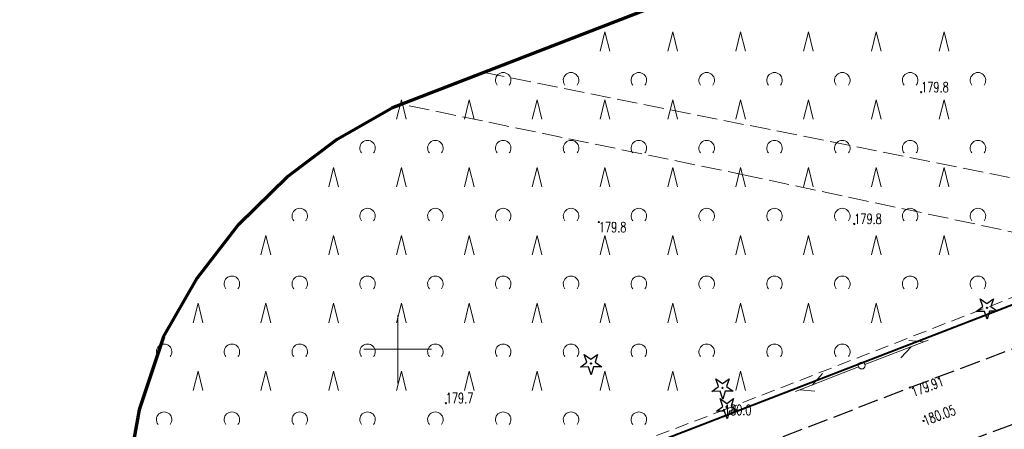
# Model space of a CAD drawing. Header units: metres. Extents: x 7429064 to 7430889, y 5709479 to 5710355.
# Tile 5 of 56: x 7429122 to 7429195, y 5709644 to 5709674. Entities that reach past the tile are written whole.
import ezdxf
from ezdxf.enums import TextEntityAlignment as Align

# ---------------------------------------------------------------- set-up
doc = ezdxf.new("R2010")
doc.units = ezdxf.units.M
for name, pattern in [('1', [0]), ('12', [3, 1, -1, 0, -1]), ('2_KTJZ01', [2, 1.5, -0.5]), ('3_KTJZ01', [2, 1.5, -0.5]), ('4_KTJZ01', [2, 1.5, -0.5]), ('4_PTTL', [1.5, 1, -0.5]), ('4_SUPT_01', [0]), ('7_SUPT_01', [0])]:
    doc.linetypes.add(name, pattern=pattern)
doc.layers.add('_1_X-REFY', color=7, linetype='Continuous')
doc.layers.add('DZIALKA_L_0', color=7, linetype='1', lineweight=40, true_color=0x008000)
doc.layers.add('OBOP_T_0_a', color=7, linetype='Continuous', lineweight=30, true_color=0x008000)
for name, color, linetype, lineweight in [('GMINA_L_0', 252, '12', 35), ('KRZYZE_L_0', 252, '1', 18), ('KTJZ_L_0', 252, '2_KTJZ01', 30), ('KTJZ_L_0_a', 252, '4_KTJZ01', 18), ('PTTL_L_2_a', 252, '4_PTTL', 18), ('RTPW_T_0', 252, 'Continuous', 15), ('RTPW_T_0_a', 252, 'Continuous', 15), ('RTPW_T_1', 252, 'Continuous', 15), ('SUPT_L_0', 252, '4_SUPT_01', 18), ('SUSM_T_3', 252, 'Continuous', 18), ('zakres', 252, 'Continuous', 70)]:
    doc.layers.add(name, color=color, linetype=linetype, lineweight=lineweight)
doc.styles.get("Standard").update_dxf_attribs({"font": 'simplex.shx'})

# ---------------------------------------------------------------- blocks, each defined once
blk = doc.blocks.new('3_RTPW01')
at = {"linetype": 'Continuous'}
blk.add_circle((0, 0), 0.045, dxfattribs=at)
blk = doc.blocks.new('3_RTPW02')
at = {"linetype": 'Continuous'}
blk.add_circle((0, 0), 0.045, dxfattribs=at)
blk = doc.blocks.new('4_OBOP01_01')
at = {"linetype": 'Continuous'}
for p, q in [((-0.78225, -0.26495), (-0.3012, 0.09375)), ((-0.3012, 0.09375), (-0.4937, 0.6621)), ((-0.4937, 0.6621), (-0.0039, 0.31545)), ((-0.0039, 0.31545), (0.4771, 0.67415)), ((0.4771, 0.67415), (0.2988, 0.1012)), ((0.2988, 0.1012), (0.7886, -0.24545)), ((-0.18225, -0.2575), (-0.78225, -0.26495)), ((0.01025, -0.82585), (-0.18225, -0.2575)), ((0.1886, -0.2529), (0.01025, -0.82585)), ((0.7886, -0.24545), (0.1886, -0.2529))]:
    blk.add_line(p, q, dxfattribs=at)
blk.add_circle((0, 0), 0.045, dxfattribs=at)
blk = doc.blocks.new('4_PTTL02')
at = {"linetype": 'Continuous'}
blk.add_arc((0, 0.357), 0.571, 321.31784, 218.68216, dxfattribs=at)
blk = doc.blocks.new('4_PTTL01')
at = {"linetype": 'Continuous'}
for p, q in [((-0.357, 0), (0, 1.429)), ((0, 1.429), (0.357, 0))]:
    blk.add_line(p, q, dxfattribs=at)
blk = doc.blocks.new('4_RTPW01')
at = {"linetype": 'Continuous'}
blk.add_circle((0, 0), 0.045, dxfattribs=at)
blk = doc.blocks.new('7_SUSM04_01')
at = {"linetype": 'Continuous'}
blk.add_circle((0, 0), 0.25, dxfattribs=at)
blk = doc.blocks.new('X-ref_MDCP_Szara')
at = {"layer": 'DZIALKA_L_0', "linetype": '1'}
blk.add_line((7429307.84, 5709696.73), (7429130.469, 5709628.223), dxfattribs=at)
at = {"layer": 'GMINA_L_0', "linetype": '12'}
blk.add_line((7429100.731, 5709616.737), (7429307.84, 5709696.73), dxfattribs=at)
at = {"layer": 'KRZYZE_L_0', "linetype": '1'}
for p, q in [((7429150, 5709647.5), (7429150, 5709652.5)), ((7429147.5, 5709650), (7429152.5, 5709650))]:
    blk.add_line(p, q, dxfattribs=at)
at = {"layer": 'KTJZ_L_0', "linetype": '3_KTJZ01'}
for p, q in [((7429187.76, 5709647.17), (7429215.87, 5709657.78)), ((7429217.74, 5709652.88), (7429189.75, 5709642.35)), ((7429159.76, 5709636.34), (7429187.76, 5709647.17))]:
    blk.add_line(p, q, dxfattribs=at)
at = {"layer": 'KTJZ_L_0_a', "linetype": '4_KTJZ01'}
for p, q in [((7429156.385, 5709670.39), (7429211.223, 5709659.411)), ((7429175.829, 5709662.775), (7429150.298, 5709668.039)), ((7429204.277, 5709656.728), (7429175.829, 5709662.775))]:
    blk.add_line(p, q, dxfattribs=at)
at = {"layer": 'PTTL_L_2_a', "linetype": '4_PTTL'}
for p, q in [((7429174.06, 5709645.52), (7429207.41, 5709658.53)), ((7429139.63, 5709632.44), (7429174.06, 5709645.52))]:
    blk.add_line(p, q, dxfattribs=at)
at = {"layer": 'SUPT_L_0', "linetype": '7_SUPT_01'}
for p, q in [((7429184.444, 5709648.879), (7429189.117, 5709650.658)), ((7429187.677, 5709650.645), (7429188.789, 5709650.533)), ((7429187.098, 5709649.354), (7429187.855, 5709650.177)), ((7429179.321, 5709646.877), (7429183.977, 5709648.699)), ((7429180.578, 5709647.369), (7429181.327, 5709648.199)), ((7429179.647, 5709647.004), (7429180.76, 5709646.903))]:
    blk.add_line(p, q, dxfattribs=at)
at = {"layer": 'zakres', "linetype": 'Continuous', "lineweight": 70, "flags": 128}
for points in [[(7429292.233, 5709722.862), (7429149.55, 5709667.75)], [(7429132.727, 5709650.897), (7429135.222, 5709655.237), (7429138.285, 5709659.196), (7429141.86, 5709662.7), (7429145.546, 5709665.467), (7429149.55, 5709667.75)], [(7429132.727, 5709650.897), (7429130.931, 5709645.519), (7429129.926, 5709639.939), (7429129.735, 5709634.272), (7429130.361, 5709628.637), (7429131.79, 5709623.15), (7429134.125, 5709617.67), (7429137.26, 5709612.606), (7429141.125, 5709608.073), (7429145.629, 5709604.176), (7429150.671, 5709601.004)]]:
    blk.add_lwpolyline(points, dxfattribs=at)
at = {"layer": 'OBOP_T_0_a', "rotation": 359.999997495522}
for p in [(7429193.44, 5709653.04), (7429173.95, 5709647.15)]:
    blk.add_blockref('4_OBOP01_01', p, dxfattribs=at)
at = {"layer": 'OBOP_T_0_a'}
for p in [(7429164.252, 5709648.942), (7429174.28, 5709645.69)]:
    blk.add_blockref('4_OBOP01_01', p, dxfattribs=at)
at = {"layer": 'PTTL_L_2_a'}
for name, p in [('4_PTTL01', (7429165.28, 5709671.95)), ('4_PTTL01', (7429170.28, 5709671.95)), ('4_PTTL01', (7429175.28, 5709671.95)), ('4_PTTL01', (7429180.28, 5709671.95)), ('4_PTTL01', (7429185.28, 5709671.95)), ('4_PTTL01', (7429190.28, 5709671.95)), ('4_PTTL02', (7429157.78, 5709669.45)), ('4_PTTL02', (7429162.78, 5709669.45)), ('4_PTTL02', (7429167.78, 5709669.45)), ('4_PTTL02', (7429172.78, 5709669.45)), ('4_PTTL02', (7429177.78, 5709669.45)), ('4_PTTL02', (7429182.78, 5709669.45)), ('4_PTTL02', (7429187.78, 5709669.45)), ('4_PTTL02', (7429192.78, 5709669.45)), ('4_PTTL01', (7429150.28, 5709666.95)), ('4_PTTL01', (7429155.28, 5709666.95)), ('4_PTTL01', (7429160.28, 5709666.95)), ('4_PTTL01', (7429165.28, 5709666.95)), ('4_PTTL01', (7429170.28, 5709666.95)), ('4_PTTL01', (7429175.28, 5709666.95)), ('4_PTTL01', (7429180.28, 5709666.95)), ('4_PTTL01', (7429185.28, 5709666.95)), ('4_PTTL01', (7429190.28, 5709666.95)), ('4_PTTL02', (7429147.78, 5709664.45)), ('4_PTTL02', (7429152.78, 5709664.45)), ('4_PTTL02', (7429157.78, 5709664.45)), ('4_PTTL02', (7429162.78, 5709664.45)), ('4_PTTL02', (7429167.78, 5709664.45)), ('4_PTTL02', (7429172.78, 5709664.45)), ('4_PTTL02', (7429177.78, 5709664.45)), ('4_PTTL02', (7429182.78, 5709664.45)), ('4_PTTL02', (7429187.78, 5709664.45)), ('4_PTTL02', (7429192.78, 5709664.45)), ('4_PTTL01', (7429145.28, 5709661.95)), ('4_PTTL01', (7429150.28, 5709661.95)), ('4_PTTL01', (7429155.28, 5709661.95)), ('4_PTTL01', (7429160.28, 5709661.95)), ('4_PTTL01', (7429165.28, 5709661.95)), ('4_PTTL01', (7429170.28, 5709661.95)), ('4_PTTL01', (7429175.28, 5709661.95)), ('4_PTTL01', (7429180.28, 5709661.95)), ('4_PTTL01', (7429185.28, 5709661.95)), ('4_PTTL01', (7429190.28, 5709661.95)), ('4_PTTL02', (7429142.78, 5709659.45)), ('4_PTTL02', (7429147.78, 5709659.45)), ('4_PTTL02', (7429152.78, 5709659.45)), ('4_PTTL02', (7429157.78, 5709659.45)), ('4_PTTL02', (7429162.78, 5709659.45)), ('4_PTTL02', (7429167.78, 5709659.45)), ('4_PTTL02', (7429172.78, 5709659.45)), ('4_PTTL02', (7429177.78, 5709659.45)), ('4_PTTL02', (7429182.78, 5709659.45)), ('4_PTTL02', (7429187.78, 5709659.45)), ('4_PTTL02', (7429192.78, 5709659.45)), ('4_PTTL01', (7429140.28, 5709656.95)), ('4_PTTL01', (7429145.28, 5709656.95)), ('4_PTTL01', (7429150.28, 5709656.95)), ('4_PTTL01', (7429155.28, 5709656.95)), ('4_PTTL01', (7429160.28, 5709656.95)), ('4_PTTL01', (7429165.28, 5709656.95)), ('4_PTTL01', (7429170.28, 5709656.95)), ('4_PTTL01', (7429175.28, 5709656.95)), ('4_PTTL01', (7429180.28, 5709656.95)), ('4_PTTL01', (7429185.28, 5709656.95)), ('4_PTTL01', (7429190.28, 5709656.95)), ('4_PTTL02', (7429137.78, 5709654.45)), ('4_PTTL02', (7429142.78, 5709654.45)), ('4_PTTL02', (7429147.78, 5709654.45)), ('4_PTTL02', (7429152.78, 5709654.45)), ('4_PTTL02', (7429157.78, 5709654.45)), ('4_PTTL02', (7429162.78, 5709654.45)), ('4_PTTL02', (7429167.78, 5709654.45)), ('4_PTTL02', (7429172.78, 5709654.45)), ('4_PTTL02', (7429177.78, 5709654.45)), ('4_PTTL02', (7429182.78, 5709654.45)), ('4_PTTL02', (7429187.78, 5709654.45)), ('4_PTTL02', (7429192.78, 5709654.45)), ('4_PTTL01', (7429135.28, 5709651.95)), ('4_PTTL01', (7429140.28, 5709651.95)), ('4_PTTL01', (7429145.28, 5709651.95)), ('4_PTTL01', (7429150.28, 5709651.95)), ('4_PTTL01', (7429155.28, 5709651.95)), ('4_PTTL01', (7429160.28, 5709651.95)), ('4_PTTL01', (7429165.28, 5709651.95)), ('4_PTTL01', (7429170.28, 5709651.95)), ('4_PTTL01', (7429175.28, 5709651.95)), ('4_PTTL01', (7429180.28, 5709651.95)), ('4_PTTL01', (7429185.28, 5709651.95)), ('4_PTTL02', (7429132.78, 5709649.45)), ('4_PTTL02', (7429137.78, 5709649.45)), ('4_PTTL02', (7429142.78, 5709649.45)), ('4_PTTL02', (7429147.78, 5709649.45)), ('4_PTTL02', (7429152.78, 5709649.45)), ('4_PTTL02', (7429157.78, 5709649.45)), ('4_PTTL02', (7429162.78, 5709649.45)), ('4_PTTL02', (7429167.78, 5709649.45)), ('4_PTTL02', (7429172.78, 5709649.45)), ('4_PTTL02', (7429177.78, 5709649.45)), ('4_PTTL02', (7429182.78, 5709649.45)), ('4_PTTL01', (7429135.28, 5709646.95)), ('4_PTTL01', (7429140.28, 5709646.95)), ('4_PTTL01', (7429145.28, 5709646.95)), ('4_PTTL01', (7429150.28, 5709646.95)), ('4_PTTL01', (7429155.28, 5709646.95)), ('4_PTTL01', (7429160.28, 5709646.95)), ('4_PTTL01', (7429165.28, 5709646.95)), ('4_PTTL01', (7429170.28, 5709646.95)), ('4_PTTL01', (7429175.28, 5709646.95)), ('4_PTTL02', (7429132.78, 5709644.45)), ('4_PTTL02', (7429137.78, 5709644.45)), ('4_PTTL02', (7429142.78, 5709644.45)), ('4_PTTL02', (7429147.78, 5709644.45)), ('4_PTTL02', (7429152.78, 5709644.45)), ('4_PTTL02', (7429157.78, 5709644.45)), ('4_PTTL02', (7429162.78, 5709644.45)), ('4_PTTL02', (7429167.78, 5709644.45))]:
    blk.add_blockref(name, p, dxfattribs=at)
at = {"layer": 'RTPW_T_0', "rotation": 359.999997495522}
blk.add_blockref('3_RTPW01', (7429174.06, 5709645.52), dxfattribs=at)
at = {"layer": 'RTPW_T_0_a'}
for p in [(7429188.595, 5709668.927), (7429164.834, 5709659.363), (7429183.66, 5709659.22), (7429153.55, 5709646.02)]:
    blk.add_blockref('4_RTPW01', p, dxfattribs=at)
at = {"layer": 'RTPW_T_1'}
for p in [(7429187.76, 5709647.17), (7429188.77, 5709644.71)]:
    blk.add_blockref('3_RTPW02', p, dxfattribs=at)
at = {"layer": 'SUSM_T_3', "rotation": 359.999997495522}
blk.add_blockref('7_SUSM04_01', (7429184.21, 5709648.79), dxfattribs=at)
at = {"layer": 'RTPW_T_0', "width": 0.7}
blk.add_text('180.0', height=0.75, dxfattribs=at).set_placement((7429174.06, 5709645.52), align=Align.MIDDLE_LEFT)
at = {"layer": 'RTPW_T_0_a', "width": 0.7}
for s, p in [('179.8', (7429188.595, 5709668.927)), ('179.8', (7429183.66, 5709659.22)), ('179.7', (7429153.55, 5709646.02))]:
    blk.add_text(s, height=0.75, dxfattribs=at).set_placement(p)
blk.add_text('179.8', height=0.75, dxfattribs=at).set_placement((7429164.834, 5709659.363), align=Align.TOP_LEFT)
at = {"layer": 'RTPW_T_1', "width": 0.7}
blk.add_text('179.91', height=0.75, rotation=20.6788, dxfattribs=at).set_placement((7429187.76, 5709647.17), align=Align.TOP_LEFT)
blk.add_text('180.05', height=0.75, rotation=20.293, dxfattribs=at).set_placement((7429188.77, 5709644.71), align=Align.MIDDLE_LEFT)

msp = doc.modelspace()

# ---------------------------------------------------------------- block references
at = {"layer": '_1_X-REFY'}
msp.add_blockref('X-ref_MDCP_Szara', (0, 0), dxfattribs=at)

doc.saveas('drawing.dxf')
